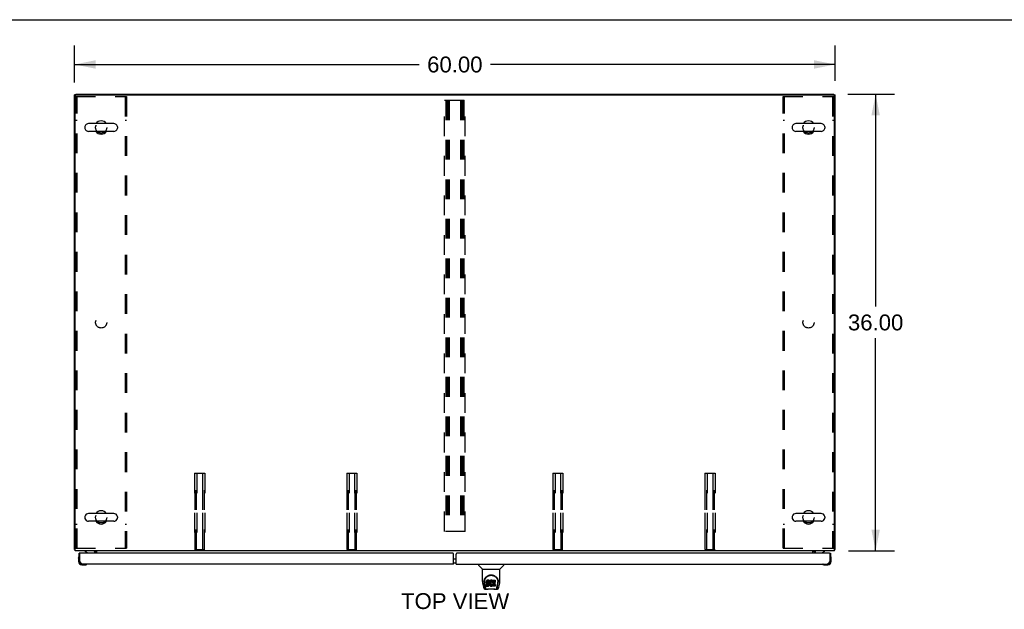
# Model space of a CAD drawing. Header units: inches. Extents: x 0 to 283, y 0 to 183.
# Tile 10 of 15: x 59 to 136, y 137 to 183. Entities that reach past the tile are written whole.
import ezdxf

# ---------------------------------------------------------------- set-up
doc = ezdxf.new("R2010")
doc.units = ezdxf.units.IN
doc.header["$LTSCALE"] = 15.583333
doc.header["$MEASUREMENT"] = 0
doc.linetypes.add('HIDDEN', pattern=[0.2, 0.1, -0.1])
doc.layers.get('0').update_dxf_attribs({"linetype": 'CONTINUOUS'})
for name, color, linetype in [('02___PRT_ALL_AXES', 7, 'CONTINUOUS'), ('DEFAULT_2', 8, 'HIDDEN'), ('DIMENSIONS', 7, 'CONTINUOUS')]:
    doc.layers.add(name, color=color, linetype=linetype)
doc.styles.get("Standard").update_dxf_attribs({"font": 'arial.ttf'})
doc.dimstyles.new('DIMSTYLE_1', dxfattribs={"dimtxt": 1.25, "dimasz": 1.666667, "dimexe": 0.09, "dimexo": 0.07, "dimgap": 0.0375, "dimtad": 0, "dimtih": 1, "dimtoh": 1, "dimzin": 4, "dimdsep": 46, "dimtxsty": 'Standard', "dimblk": '_FILLED', "dimblk1": '_FILLED', "dimblk2": '_FILLED', "dimcen": 0.09, "dimazin": 1, "dimtfac": 1, "dimtdec": 3, "dimtofl": 0, "dimtmove": 0, "dimatfit": 3, "dimldrblk": '_FILLED', "dimfxl": 0, "dimtolj": 1, "dimtzin": 4, "dimarcsym": 0})

# ---------------------------------------------------------------- blocks, each defined once
blk = doc.blocks.new('_FILLED')
at = {"color": 0, "linetype": 'ByBlock'}
blk.add_solid([(0, 0), (-1, 0.2), (-1, -0.2)], dxfattribs=at)
blk = doc.blocks.new('*D1')
at = {"layer": 'DIMENSIONS', "color": 2, "linetype": 'Continuous'}
for p, q in [((63.084, 178.392), (63.084, 181.3)), ((123.084, 178.507), (123.084, 181.3)), ((63.084, 179.8), (90.275, 179.8)), ((123.084, 179.8), (95.893, 179.8))]:
    blk.add_line(p, q, dxfattribs=at)
at = {"layer": 'DIMENSIONS', "color": 2, "linetype": 'Continuous', "xscale": 1.6666666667, "yscale": 1.6666666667, "zscale": 1.6666666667, "rotation": 180}
blk.add_blockref('_FILLED', (63.084, 179.8), dxfattribs=at)
at = {"layer": 'DIMENSIONS', "color": 2, "linetype": 'Continuous', "xscale": 1.6666666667, "yscale": 1.6666666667, "zscale": 1.6666666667}
blk.add_blockref('_FILLED', (123.084, 179.8), dxfattribs=at)
at = {"layer": 'DIMENSIONS', "color": 2, "linetype": 'Continuous', "insert": (93.084, 180.425), "char_height": 1.25, "width": 4.36803, "attachment_point": 2, "line_spacing_factor": 0.9}
blk.add_mtext('60.00', dxfattribs=at)
blk = doc.blocks.new('*D10')
at = {"layer": 'DIMENSIONS', "color": 2, "linetype": 'Continuous'}
for p, q in [((124.084, 177.455), (127.775, 177.455)), ((126.275, 177.455), (126.275, 160.705)), ((126.275, 141.455), (126.275, 158.205)), ((124.138, 141.455), (127.775, 141.455))]:
    blk.add_line(p, q, dxfattribs=at)
at = {"layer": 'DIMENSIONS', "color": 2, "linetype": 'Continuous', "xscale": 1.6666666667, "yscale": 1.6666666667, "zscale": 1.6666666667}
for p, rotation in [((126.275, 177.455), 90), ((126.275, 141.455), 270)]:
    blk.add_blockref('_FILLED', p, dxfattribs=dict(at, rotation=rotation))
at = {"layer": 'DIMENSIONS', "color": 2, "linetype": 'Continuous', "insert": (126.275, 160.08), "char_height": 1.25, "width": 4.36803, "attachment_point": 2, "line_spacing_factor": 0.9}
blk.add_mtext('36.00', dxfattribs=at)

msp = doc.modelspace()

# ---------------------------------------------------------------- linework, layer by layer
at = {"color": 7, "linetype": 'Continuous'}
for p, q in [((0, 183.333), (283.333, 183.333)), ((63.188, 177.403), (63.084, 177.403)), ((63.188, 177.455), (63.188, 177.402)), ((63.188, 177.455), (122.98, 177.455)), ((122.98, 177.402), (122.98, 177.455)), ((122.98, 177.403), (123.084, 177.403)), ((63.9, 174.874), (63.9, 174.786)), ((66.175, 175.136), (64.2, 175.136)), ((66.475, 174.874), (66.475, 174.786)), ((119.692, 174.874), (119.692, 174.786)), ((121.967, 175.136), (119.992, 175.136)), ((122.267, 174.874), (122.267, 174.786)), ((66.175, 174.524), (64.2, 174.524)), ((121.967, 174.524), (119.992, 174.524)), ((63.9, 144.124), (63.9, 144.036)), ((66.175, 144.386), (64.2, 144.386)), ((66.175, 143.774), (64.2, 143.774)), ((66.475, 144.124), (66.475, 144.036)), ((119.692, 144.124), (119.692, 144.036)), ((121.967, 144.386), (119.992, 144.386)), ((121.967, 143.774), (119.992, 143.774)), ((122.267, 144.124), (122.267, 144.036)), ((63.136, 141.559), (63.084, 141.559)), ((63.901, 141.455), (63.901, 141.416)), ((63.901, 141.416), (64.139, 141.278)), ((64.725, 141.454), (64.691, 141.419)), ((122.028, 141.278), (122.267, 141.416)), ((122.267, 141.455), (122.267, 141.416)), ((123.032, 141.559), (123.084, 141.559)), ((63.399, 140.856), (63.401, 140.894)), ((63.399, 140.856), (63.399, 140.6)), ((63.445, 140.992), (63.444, 140.985)), ((63.52, 141.251), (63.459, 141.251)), ((63.459, 140.643), (63.459, 140.6)), ((63.459, 140.643), (63.5, 140.643)), ((64.688, 141.251), (64.688, 141.298)), ((92.99, 140.821), (93.177, 140.821)), ((121.48, 141.251), (121.48, 141.298)), ((122.647, 141.251), (122.709, 141.251)), ((122.709, 140.643), (122.667, 140.643)), ((122.724, 140.985), (122.722, 140.992)), ((122.769, 140.856), (122.766, 140.894)), ((122.769, 140.6), (122.769, 140.856)), ((63.662, 140.337), (63.918, 140.337)), ((63.956, 140.34), (63.918, 140.337)), ((64.047, 140.382), (64.054, 140.383)), ((92.99, 140.501), (93.177, 140.501)), ((94.945, 140.397), (94.945, 140.334)), ((95.254, 140.009), (94.956, 140.307)), ((95.26, 140.003), (96.638, 140.003)), ((95.26, 139.031), (95.26, 140.003)), ((96.638, 139.032), (96.638, 140.003)), ((96.644, 140.009), (96.941, 140.307)), ((96.953, 140.397), (96.953, 140.334)), ((122.114, 140.383), (122.12, 140.382)), ((122.211, 140.34), (122.249, 140.337)), ((122.249, 140.337), (122.506, 140.337)), ((122.462, 140.397), (122.506, 140.397)), ((95.385, 139.062), (95.384, 138.999)), ((95.565, 139.035), (95.563, 139.011)), ((95.57, 139.058), (95.565, 139.035)), ((95.565, 138.968), (95.565, 139.035)), ((95.579, 139.081), (95.57, 139.058)), ((95.57, 138.991), (95.57, 139.058)), ((95.593, 139.1), (95.579, 139.081)), ((95.579, 139.014), (95.579, 139.081)), ((95.593, 139.033), (95.579, 139.014)), ((95.601, 139.108), (95.593, 139.1)), ((95.593, 139.033), (95.593, 139.1)), ((95.601, 139.041), (95.593, 139.033)), ((95.611, 139.115), (95.601, 139.108)), ((95.601, 139.041), (95.601, 139.108)), ((95.611, 139.048), (95.601, 139.041)), ((95.632, 139.125), (95.611, 139.115)), ((95.611, 139.048), (95.611, 139.115)), ((95.632, 139.058), (95.611, 139.048)), ((95.656, 139.132), (95.632, 139.125)), ((95.632, 139.058), (95.632, 139.125)), ((95.656, 139.065), (95.632, 139.058)), ((95.795, 139.132), (95.656, 139.132)), ((95.656, 139.065), (95.656, 139.132)), ((95.795, 139.065), (95.656, 139.065)), ((95.797, 139.089), (95.795, 139.132)), ((95.795, 139.065), (95.795, 139.132)), ((95.797, 139.022), (95.795, 139.065)), ((95.796, 138.998), (95.797, 139.022)), ((95.797, 139.022), (95.797, 139.089)), ((95.818, 139.032), (95.81, 139.011)), ((95.829, 139.051), (95.818, 139.032)), ((95.818, 138.965), (95.818, 139.032)), ((95.842, 139.069), (95.829, 139.051)), ((95.829, 138.985), (95.829, 139.051)), ((95.857, 139.086), (95.842, 139.069)), ((95.842, 139.003), (95.842, 139.069)), ((95.857, 139.019), (95.842, 139.003)), ((95.873, 139.101), (95.857, 139.086)), ((95.857, 139.019), (95.857, 139.086)), ((95.873, 139.035), (95.857, 139.019)), ((95.891, 139.114), (95.873, 139.101)), ((95.873, 139.035), (95.873, 139.101)), ((95.891, 139.048), (95.873, 139.035)), ((95.912, 139.123), (95.891, 139.114)), ((95.891, 139.048), (95.891, 139.114)), ((95.912, 139.056), (95.891, 139.048)), ((95.933, 139.128), (95.912, 139.123)), ((95.912, 139.056), (95.912, 139.123)), ((95.933, 139.061), (95.912, 139.056)), ((95.956, 139.13), (95.933, 139.128)), ((95.933, 139.061), (95.933, 139.128)), ((95.956, 139.064), (95.933, 139.061)), ((95.956, 139.13), (95.978, 139.13)), ((95.956, 139.064), (95.956, 139.13)), ((95.978, 139.063), (95.956, 139.064)), ((95.989, 139.128), (95.978, 139.13)), ((95.978, 139.063), (95.978, 139.13)), ((95.989, 139.061), (95.978, 139.063)), ((96, 139.125), (95.989, 139.128)), ((95.989, 139.061), (95.989, 139.128)), ((96, 139.058), (95.989, 139.061)), ((96.02, 139.041), (95.994, 138.973)), ((96.018, 139.113), (96, 139.125)), ((96, 139.058), (96, 139.125)), ((96.018, 139.046), (96, 139.058)), ((96.018, 139.113), (96.018, 139.046)), ((96.02, 139.109), (96.02, 139.042)), ((96.029, 139.13), (96.265, 139.13)), ((96.029, 138.738), (96.029, 139.13)), ((96.029, 139.063), (96.265, 139.063)), ((96.27, 139.125), (96.27, 138.984)), ((96.513, 139.062), (96.514, 138.999)), ((95.275, 138.888), (95.34, 138.583)), ((95.447, 138.611), (95.394, 138.881)), ((95.422, 138.989), (95.422, 138.966)), ((95.431, 138.868), (95.488, 138.575)), ((95.464, 138.428), (95.665, 138.428)), ((95.506, 138.507), (95.499, 138.507)), ((95.504, 138.511), (95.508, 138.501)), ((95.508, 138.501), (95.508, 138.501)), ((95.551, 138.428), (95.549, 138.428)), ((95.563, 138.944), (95.563, 139.011)), ((95.565, 138.968), (95.563, 138.944)), ((95.563, 138.944), (95.564, 138.92)), ((95.564, 138.92), (95.567, 138.897)), ((95.57, 138.991), (95.565, 138.968)), ((95.565, 138.658), (95.565, 138.8)), ((95.567, 138.897), (95.576, 138.875)), ((95.579, 139.014), (95.57, 138.991)), ((95.629, 138.805), (95.57, 138.805)), ((95.57, 138.738), (95.57, 138.805)), ((95.629, 138.738), (95.57, 138.738)), ((95.57, 138.654), (95.714, 138.654)), ((95.576, 138.875), (95.589, 138.854)), ((95.589, 138.854), (95.605, 138.837)), ((95.605, 138.837), (95.625, 138.824)), ((95.625, 138.824), (95.636, 138.82)), ((95.69, 138.805), (95.629, 138.805)), ((95.629, 138.738), (95.629, 138.805)), ((95.69, 138.739), (95.629, 138.738)), ((95.634, 138.948), (95.636, 138.963)), ((95.634, 138.925), (95.634, 138.948)), ((95.634, 138.933), (95.634, 138.948)), ((95.634, 138.925), (95.634, 138.933)), ((95.637, 138.918), (95.634, 138.925)), ((95.636, 138.963), (95.64, 138.969)), ((95.636, 138.82), (95.648, 138.818)), ((95.637, 138.918), (95.637, 138.963)), ((95.641, 138.912), (95.637, 138.918)), ((95.64, 138.969), (95.645, 138.974)), ((95.641, 138.912), (95.641, 138.971)), ((95.647, 138.907), (95.641, 138.912)), ((95.645, 138.974), (95.66, 138.979)), ((95.647, 138.974), (95.647, 138.975)), ((95.662, 138.97), (95.647, 138.974)), ((95.647, 138.907), (95.647, 138.974)), ((95.662, 138.903), (95.647, 138.907)), ((95.648, 138.818), (95.695, 138.817)), ((96.242, 138.416), (95.656, 138.416)), ((95.66, 138.979), (95.675, 138.98)), ((95.686, 138.971), (95.662, 138.97)), ((95.662, 138.903), (95.662, 138.97)), ((95.686, 138.904), (95.662, 138.903)), ((95.675, 138.98), (95.787, 138.98)), ((95.71, 138.97), (95.686, 138.971)), ((95.686, 138.904), (95.686, 138.971)), ((95.71, 138.903), (95.686, 138.904)), ((95.705, 138.807), (95.69, 138.805)), ((95.69, 138.739), (95.69, 138.805)), ((95.705, 138.74), (95.69, 138.739)), ((95.695, 138.817), (95.703, 138.817)), ((95.703, 138.817), (95.71, 138.814)), ((95.711, 138.81), (95.705, 138.807)), ((95.705, 138.74), (95.705, 138.807)), ((95.711, 138.743), (95.705, 138.74)), ((95.733, 138.965), (95.71, 138.97)), ((95.71, 138.903), (95.71, 138.97)), ((95.733, 138.898), (95.71, 138.903)), ((95.71, 138.814), (95.716, 138.81)), ((95.713, 138.812), (95.711, 138.81)), ((95.711, 138.743), (95.711, 138.81)), ((95.717, 138.748), (95.711, 138.743)), ((95.714, 138.654), (95.726, 138.655)), ((95.716, 138.81), (95.721, 138.804)), ((95.717, 138.748), (95.717, 138.808)), ((95.726, 138.761), (95.717, 138.748)), ((95.721, 138.804), (95.727, 138.79)), ((95.726, 138.761), (95.726, 138.792)), ((95.729, 138.767), (95.726, 138.761)), ((95.726, 138.655), (95.737, 138.659)), ((95.727, 138.79), (95.73, 138.775)), ((95.729, 138.767), (95.729, 138.78)), ((95.73, 138.775), (95.729, 138.767)), ((95.744, 138.96), (95.733, 138.965)), ((95.733, 138.898), (95.733, 138.965)), ((95.744, 138.893), (95.733, 138.898)), ((95.737, 138.659), (95.757, 138.673)), ((95.754, 138.953), (95.744, 138.96)), ((95.744, 138.893), (95.744, 138.96)), ((95.754, 138.886), (95.744, 138.893)), ((95.771, 138.936), (95.754, 138.953)), ((95.754, 138.886), (95.754, 138.953)), ((95.771, 138.869), (95.754, 138.886)), ((95.757, 138.673), (95.774, 138.69)), ((95.784, 138.916), (95.771, 138.936)), ((95.771, 138.869), (95.771, 138.936)), ((95.784, 138.849), (95.771, 138.869)), ((95.774, 138.69), (95.781, 138.7)), ((95.781, 138.7), (95.786, 138.711)), ((95.794, 138.894), (95.784, 138.916)), ((95.784, 138.849), (95.784, 138.916)), ((95.794, 138.827), (95.784, 138.849)), ((95.786, 138.711), (95.795, 138.733)), ((95.787, 138.98), (95.793, 138.98)), ((95.793, 138.98), (95.795, 138.986)), ((95.795, 138.89), (95.794, 138.894)), ((95.794, 138.827), (95.794, 138.894)), ((95.8, 138.804), (95.794, 138.827)), ((95.795, 138.986), (95.796, 138.998)), ((95.8, 138.968), (95.795, 138.923)), ((95.795, 138.857), (95.795, 138.923)), ((95.8, 138.901), (95.795, 138.857)), ((95.795, 138.857), (95.796, 138.834)), ((95.795, 138.733), (95.801, 138.756)), ((95.796, 138.834), (95.799, 138.812)), ((95.799, 138.812), (95.803, 138.79)), ((95.804, 138.99), (95.8, 138.968)), ((95.8, 138.901), (95.8, 138.968)), ((95.804, 138.923), (95.8, 138.901)), ((95.803, 138.78), (95.8, 138.804)), ((95.801, 138.756), (95.803, 138.78)), ((95.803, 138.78), (95.803, 138.795)), ((95.803, 138.79), (95.811, 138.769)), ((95.81, 139.011), (95.804, 138.99)), ((95.804, 138.923), (95.804, 138.99)), ((95.81, 138.944), (95.804, 138.923)), ((95.81, 138.944), (95.81, 139.011)), ((95.818, 138.965), (95.81, 138.944)), ((95.811, 138.769), (95.832, 138.73)), ((95.829, 138.985), (95.818, 138.965)), ((95.842, 139.003), (95.829, 138.985)), ((95.832, 138.73), (95.844, 138.712)), ((95.844, 138.712), (95.859, 138.695)), ((95.859, 138.695), (95.876, 138.68)), ((95.865, 138.872), (95.864, 138.845)), ((95.864, 138.845), (95.866, 138.832)), ((95.868, 138.899), (95.865, 138.872)), ((95.866, 138.832), (95.866, 138.872)), ((95.866, 138.832), (95.869, 138.819)), ((95.867, 138.892), (95.869, 138.886)), ((95.872, 138.912), (95.868, 138.899)), ((95.869, 138.886), (95.879, 138.861)), ((95.869, 138.819), (95.869, 138.886)), ((95.869, 138.819), (95.879, 138.795)), ((95.878, 138.924), (95.872, 138.912)), ((95.876, 138.68), (95.893, 138.666)), ((95.892, 138.947), (95.878, 138.924)), ((95.879, 138.861), (95.892, 138.838)), ((95.879, 138.795), (95.879, 138.861)), ((95.879, 138.795), (95.892, 138.771)), ((95.9, 138.957), (95.892, 138.947)), ((95.892, 138.838), (95.901, 138.828)), ((95.892, 138.771), (95.892, 138.838)), ((95.892, 138.771), (95.901, 138.761)), ((95.893, 138.666), (95.903, 138.661)), ((95.911, 138.965), (95.9, 138.957)), ((95.901, 138.828), (95.911, 138.819)), ((95.901, 138.761), (95.901, 138.828)), ((95.901, 138.761), (95.911, 138.753)), ((95.903, 138.661), (95.914, 138.658)), ((95.936, 138.975), (95.911, 138.965)), ((95.911, 138.819), (95.922, 138.812)), ((95.911, 138.753), (95.911, 138.819)), ((95.911, 138.753), (95.922, 138.745)), ((95.914, 138.658), (95.935, 138.652)), ((95.922, 138.812), (95.935, 138.807)), ((95.922, 138.745), (95.922, 138.812)), ((95.922, 138.745), (95.935, 138.74)), ((95.935, 138.807), (95.948, 138.805)), ((95.935, 138.74), (95.935, 138.807)), ((95.935, 138.74), (95.948, 138.738)), ((95.935, 138.652), (95.957, 138.649)), ((95.949, 138.978), (95.936, 138.975)), ((95.948, 138.805), (95.961, 138.804)), ((95.948, 138.738), (95.948, 138.805)), ((95.948, 138.738), (95.961, 138.737)), ((95.962, 138.978), (95.949, 138.978)), ((95.957, 138.649), (95.98, 138.653)), ((95.961, 138.804), (95.974, 138.806)), ((95.961, 138.737), (95.961, 138.804)), ((95.961, 138.737), (95.974, 138.739)), ((95.975, 138.975), (95.962, 138.978)), ((95.974, 138.806), (95.987, 138.81)), ((95.974, 138.739), (95.974, 138.806)), ((95.974, 138.739), (95.987, 138.743)), ((95.988, 138.97), (95.975, 138.975)), ((95.98, 138.653), (96.001, 138.659)), ((95.987, 138.81), (95.999, 138.816)), ((95.987, 138.743), (95.987, 138.81)), ((95.987, 138.743), (95.999, 138.749)), ((95.999, 138.816), (96.01, 138.823)), ((95.999, 138.749), (95.999, 138.816)), ((95.999, 138.749), (96.01, 138.756)), ((96.001, 138.659), (96.02, 138.671)), ((96.01, 138.823), (96.01, 138.756)), ((96.017, 138.822), (96.029, 138.805)), ((96.017, 138.755), (96.029, 138.738)), ((96.03, 138.671), (96.02, 138.671)), ((96.02, 138.671), (96.02, 138.671)), ((96.03, 138.658), (96.03, 138.671)), ((96.266, 138.654), (96.035, 138.654)), ((96.099, 138.975), (96.099, 138.908)), ((96.1, 138.817), (96.1, 138.739)), ((96.265, 138.98), (96.103, 138.98)), ((96.103, 138.97), (96.234, 138.97)), ((96.103, 138.903), (96.234, 138.903)), ((96.234, 138.821), (96.104, 138.821)), ((96.104, 138.801), (96.266, 138.801)), ((96.104, 138.735), (96.266, 138.735)), ((96.232, 138.428), (96.434, 138.428)), ((96.239, 138.966), (96.239, 138.826)), ((96.271, 138.797), (96.271, 138.658)), ((96.348, 138.428), (96.347, 138.428)), ((96.39, 138.501), (96.393, 138.511)), ((96.39, 138.501), (96.39, 138.501)), ((96.399, 138.507), (96.392, 138.507)), ((96.409, 138.575), (96.466, 138.865)), ((96.451, 138.611), (96.503, 138.881)), ((96.466, 138.865), (96.467, 138.869)), ((96.52, 138.976), (96.52, 138.977)), ((96.558, 138.583), (96.623, 138.888))]:
    msp.add_line(p, q, dxfattribs=at)
at = {"color": 3, "linetype": 'Continuous'}
for p, q in [((63.084, 141.559), (63.084, 177.403)), ((63.136, 141.455), (63.136, 177.34)), ((63.198, 177.403), (122.969, 177.403)), ((123.032, 141.455), (123.032, 177.34)), ((123.084, 141.559), (123.084, 177.403)), ((123.032, 141.455), (63.136, 141.455)), ((64.688, 141.416), (64.689, 141.417)), ((64.688, 141.415), (64.688, 141.416)), ((64.689, 141.417), (64.694, 141.424)), ((64.694, 141.424), (64.695, 141.426)), ((64.834, 141.251), (64.834, 141.455)), ((121.334, 141.251), (121.334, 141.455)), ((121.438, 141.351), (121.438, 141.251)), ((121.464, 141.436), (121.459, 141.441)), ((63.459, 140.643), (63.459, 141.251)), ((63.5, 140.643), (63.5, 141.231)), ((92.927, 141.251), (63.52, 141.251)), ((64.73, 141.251), (64.73, 141.312)), ((92.99, 140.397), (92.99, 141.188)), ((93.177, 140.397), (93.177, 141.188)), ((122.647, 141.251), (93.24, 141.251)), ((122.667, 141.231), (122.667, 140.643)), ((122.709, 141.251), (122.709, 140.643)), ((92.99, 140.397), (63.705, 140.397)), ((93.177, 140.397), (122.462, 140.397))]:
    msp.add_line(p, q, dxfattribs=at)
for points in [[(63.111, 141.545), (63.108, 141.545), (63.104, 141.546), (63.101, 141.547), (63.098, 141.548), (63.095, 141.548), (63.093, 141.549), (63.091, 141.55), (63.089, 141.551), (63.087, 141.552), (63.086, 141.553), (63.085, 141.555), (63.084, 141.556), (63.084, 141.557), (63.084, 141.559)], [(63.136, 141.539), (63.135, 141.539), (63.131, 141.54), (63.127, 141.541), (63.123, 141.542), (63.119, 141.543), (63.111, 141.545)], [(64.686, 141.414), (64.687, 141.414), (64.687, 141.415), (64.687, 141.415), (64.688, 141.415)], [(64.695, 141.426), (64.697, 141.428), (64.698, 141.43), (64.7, 141.432), (64.702, 141.434)], [(64.702, 141.434), (64.704, 141.437), (64.706, 141.439), (64.708, 141.441), (64.711, 141.444), (64.713, 141.446), (64.715, 141.448)], [(64.715, 141.448), (64.718, 141.45), (64.72, 141.451), (64.722, 141.453), (64.724, 141.454)], [(121.453, 141.447), (121.451, 141.448), (121.449, 141.45), (121.447, 141.452), (121.445, 141.453), (121.443, 141.454)], [(121.459, 141.441), (121.457, 141.443), (121.455, 141.445), (121.453, 141.447)], [(121.474, 141.43), (121.473, 141.429), (121.473, 141.429), (121.472, 141.429), (121.471, 141.43), (121.47, 141.43), (121.469, 141.431), (121.468, 141.432), (121.467, 141.433), (121.465, 141.434), (121.464, 141.436)], [(123.032, 141.539), (123.032, 141.539), (123.036, 141.54), (123.04, 141.541), (123.044, 141.542), (123.048, 141.543)], [(123.048, 141.543), (123.056, 141.545), (123.06, 141.545), (123.063, 141.546), (123.066, 141.547), (123.069, 141.548), (123.072, 141.548), (123.074, 141.549), (123.077, 141.55), (123.079, 141.551), (123.08, 141.552), (123.081, 141.553), (123.082, 141.555), (123.083, 141.556), (123.083, 141.557), (123.084, 141.559)], [(63.705, 140.397), (63.697, 140.397), (63.688, 140.399), (63.679, 140.402), (63.671, 140.405), (63.662, 140.41), (63.654, 140.416), (63.645, 140.422), (63.637, 140.43), (63.628, 140.438), (63.62, 140.448), (63.611, 140.458), (63.603, 140.469), (63.594, 140.481), (63.586, 140.493), (63.577, 140.506), (63.568, 140.52), (63.56, 140.534), (63.551, 140.549), (63.543, 140.564), (63.534, 140.579), (63.526, 140.595), (63.517, 140.611), (63.509, 140.627), (63.5, 140.643)], [(122.667, 140.643), (122.659, 140.627), (122.65, 140.611), (122.641, 140.595), (122.633, 140.579), (122.624, 140.564), (122.616, 140.549), (122.607, 140.534), (122.599, 140.52), (122.59, 140.506), (122.582, 140.493), (122.573, 140.481), (122.565, 140.469), (122.556, 140.458), (122.548, 140.448), (122.539, 140.438), (122.53, 140.43), (122.522, 140.422), (122.513, 140.416), (122.505, 140.41), (122.496, 140.405), (122.488, 140.402), (122.479, 140.399), (122.471, 140.397), (122.462, 140.397)]]:
    msp.add_lwpolyline(points, dxfattribs=at)
at = {"color": 7, "linetype": 'Continuous'}
for points in [[(95.26, 139.031), (95.26, 139.004), (95.263, 138.962), (95.269, 138.92), (95.275, 138.888)], [(95.378, 138.989), (95.381, 139.032), (95.388, 139.084), (95.4, 139.133), (95.415, 139.179), (95.434, 139.222), (95.455, 139.263), (95.48, 139.301), (95.507, 139.337), (95.536, 139.371), (95.568, 139.402), (95.602, 139.43), (95.639, 139.456), (95.678, 139.479), (95.719, 139.499), (95.762, 139.516), (95.807, 139.529), (95.853, 139.539), (95.9, 139.545), (95.947, 139.547), (95.994, 139.545), (96.041, 139.539), (96.087, 139.53), (96.132, 139.517), (96.175, 139.5), (96.216, 139.481), (96.255, 139.458), (96.292, 139.432), (96.326, 139.404), (96.359, 139.374), (96.389, 139.34), (96.416, 139.305), (96.44, 139.266), (96.462, 139.226), (96.481, 139.183), (96.497, 139.137), (96.509, 139.089), (96.516, 139.037), (96.52, 138.989)], [(95.422, 138.989), (95.422, 139.009), (95.424, 139.034), (95.426, 139.058), (95.43, 139.082), (95.435, 139.105), (95.441, 139.128), (95.447, 139.151), (95.455, 139.173), (95.464, 139.195), (95.473, 139.216), (95.483, 139.236), (95.494, 139.256), (95.506, 139.274), (95.518, 139.292), (95.531, 139.31), (95.544, 139.326), (95.557, 139.342), (95.571, 139.357), (95.586, 139.371), (95.601, 139.385), (95.615, 139.397), (95.631, 139.409), (95.646, 139.421), (95.662, 139.431), (95.678, 139.441), (95.693, 139.45), (95.709, 139.459)], [(95.709, 139.459), (95.725, 139.466), (95.741, 139.474), (95.757, 139.48), (95.773, 139.486), (95.789, 139.491), (95.805, 139.496), (95.821, 139.5), (95.837, 139.504), (95.853, 139.507), (95.868, 139.51), (95.884, 139.512), (95.9, 139.514), (95.916, 139.515), (95.932, 139.516), (95.948, 139.516), (95.964, 139.516), (95.98, 139.515), (95.996, 139.514), (96.012, 139.512), (96.028, 139.51), (96.044, 139.508), (96.06, 139.504), (96.076, 139.501), (96.092, 139.497), (96.108, 139.492), (96.124, 139.486), (96.14, 139.48), (96.156, 139.474), (96.172, 139.467)], [(96.172, 139.467), (96.188, 139.459), (96.204, 139.451), (96.219, 139.442), (96.235, 139.432), (96.251, 139.421), (96.266, 139.41), (96.281, 139.398), (96.296, 139.385), (96.311, 139.372), (96.326, 139.358), (96.34, 139.343), (96.353, 139.327), (96.367, 139.31), (96.38, 139.293), (96.392, 139.275), (96.403, 139.256), (96.414, 139.236), (96.425, 139.216), (96.434, 139.195), (96.443, 139.173), (96.45, 139.151), (96.457, 139.129), (96.463, 139.105), (96.468, 139.082), (96.471, 139.058), (96.474, 139.034), (96.475, 139.01), (96.476, 138.989)], [(96.623, 138.888), (96.629, 138.919), (96.634, 138.962), (96.637, 139.004), (96.638, 139.032)], [(95.34, 138.583), (95.343, 138.568), (95.349, 138.547), (95.355, 138.528), (95.361, 138.512), (95.368, 138.497), (95.375, 138.484), (95.383, 138.472), (95.393, 138.46), (95.404, 138.45), (95.416, 138.442), (95.43, 138.435), (95.445, 138.43), (95.46, 138.428), (95.464, 138.428)], [(95.378, 138.976), (95.378, 138.981), (95.378, 138.989)], [(95.422, 138.966), (95.422, 138.95), (95.424, 138.922), (95.427, 138.893), (95.431, 138.868)], [(95.488, 138.575), (95.491, 138.564), (95.494, 138.55), (95.497, 138.537), (95.501, 138.524), (95.504, 138.511)], [(95.508, 138.501), (95.513, 138.488), (95.52, 138.476), (95.526, 138.465), (95.533, 138.456), (95.54, 138.448), (95.548, 138.441), (95.557, 138.435), (95.567, 138.431), (95.577, 138.429), (95.585, 138.428)], [(95.57, 138.805), (95.569, 138.805), (95.569, 138.804), (95.568, 138.804), (95.568, 138.804), (95.568, 138.804), (95.567, 138.804), (95.567, 138.803), (95.566, 138.803), (95.566, 138.803), (95.566, 138.802), (95.566, 138.802), (95.565, 138.801), (95.565, 138.801), (95.565, 138.8)], [(95.57, 138.738), (95.569, 138.738), (95.569, 138.738), (95.568, 138.738), (95.568, 138.737), (95.568, 138.737), (95.567, 138.737), (95.567, 138.737), (95.566, 138.736), (95.566, 138.736), (95.566, 138.735), (95.566, 138.735), (95.565, 138.734), (95.565, 138.734), (95.565, 138.733)], [(95.665, 138.428), (95.686, 138.429), (95.708, 138.43), (95.731, 138.433), (95.756, 138.435), (95.782, 138.438), (95.809, 138.441), (95.836, 138.444), (95.864, 138.446), (95.893, 138.448), (95.922, 138.449), (95.951, 138.449), (95.981, 138.449), (96.01, 138.448), (96.038, 138.446), (96.066, 138.443), (96.093, 138.441), (96.119, 138.438), (96.144, 138.435), (96.168, 138.432), (96.191, 138.43), (96.212, 138.429), (96.232, 138.428)], [(95.665, 138.428), (95.688, 138.429), (95.714, 138.431), (95.742, 138.433), (95.799, 138.439)], [(95.799, 138.439), (95.828, 138.441), (95.857, 138.444), (95.887, 138.446), (95.918, 138.447), (95.948, 138.447), (95.979, 138.447), (96.009, 138.446), (96.039, 138.444), (96.069, 138.442), (96.099, 138.439), (96.156, 138.433)], [(96.156, 138.433), (96.183, 138.431), (96.21, 138.429), (96.232, 138.428)], [(96.313, 138.428), (96.321, 138.429), (96.331, 138.431), (96.341, 138.435), (96.35, 138.441), (96.358, 138.448), (96.365, 138.456), (96.372, 138.465), (96.378, 138.476), (96.384, 138.488), (96.39, 138.501)], [(96.393, 138.511), (96.397, 138.524), (96.401, 138.537), (96.404, 138.55), (96.407, 138.564), (96.409, 138.575)], [(96.434, 138.428), (96.448, 138.43), (96.461, 138.433), (96.474, 138.438), (96.486, 138.444), (96.496, 138.452), (96.506, 138.461), (96.514, 138.471), (96.521, 138.482), (96.528, 138.493), (96.534, 138.506), (96.54, 138.52), (96.545, 138.535), (96.55, 138.552), (96.555, 138.571), (96.558, 138.583)], [(96.467, 138.869), (96.467, 138.872), (96.468, 138.875), (96.468, 138.878), (96.469, 138.881), (96.469, 138.884), (96.47, 138.888), (96.47, 138.891), (96.471, 138.895), (96.471, 138.898), (96.472, 138.902), (96.472, 138.906), (96.473, 138.909), (96.473, 138.913), (96.474, 138.917), (96.474, 138.922), (96.474, 138.926), (96.475, 138.93), (96.475, 138.935), (96.475, 138.939), (96.475, 138.944), (96.475, 138.949), (96.476, 138.954), (96.476, 138.959), (96.476, 138.964), (96.476, 138.989)], [(96.52, 138.989), (96.52, 138.982), (96.52, 138.977)]]:
    msp.add_lwpolyline(points, dxfattribs=at)
at = {"color": 3, "linetype": 'Continuous'}
for centre, radius, start, end in [((63.198, 177.34), 0.0625, 90, 180), ((122.969, 177.34), 0.0625, 0, 90), ((64.587, 141.312), 0.142, 0, 90), ((121.542, 141.351), 0.104, 90, 180), ((63.705, 140.643), 0.246, 180, 270), ((63.52, 141.231), 0.02, 90, 180), ((92.927, 141.188), 0.0625, 0, 90), ((93.24, 141.188), 0.0625, 90, 180), ((122.462, 140.643), 0.246, 270, 360), ((122.647, 141.231), 0.02, 0, 90)]:
    msp.add_arc(centre, radius, start, end, dxfattribs=at)
at = {"color": 7, "linetype": 'Continuous'}
for centre, radius, start, end in [((64.044, 174.874), 0.144, 164.36966, 180), ((64.044, 174.786), 0.144, 180, 195.63034), ((64.2, 174.83), 0.306, 90, 164.36966), ((64.2, 174.83), 0.306, 195.63034, 270), ((65.188, 174.83), 0.523, 35.81017, 144.18983), ((66.175, 174.83), 0.306, 15.63034, 90), ((66.175, 174.83), 0.306, 270, 344.36966), ((66.331, 174.874), 0.144, 0, 15.63034), ((66.331, 174.786), 0.144, 344.36966, 360), ((119.836, 174.874), 0.144, 164.36966, 180), ((119.836, 174.786), 0.144, 180, 195.63034), ((119.992, 174.83), 0.306, 90, 164.36966), ((119.992, 174.83), 0.306, 195.63034, 270), ((120.98, 174.83), 0.523, 35.81017, 144.18983), ((121.967, 174.83), 0.306, 15.63034, 90), ((121.967, 174.83), 0.306, 270, 344.36966), ((122.123, 174.874), 0.144, 0, 15.63034), ((122.123, 174.786), 0.144, 344.36966, 360), ((65.188, 174.83), 0.523, 215.80906, 324.19094), ((120.98, 174.83), 0.523, 215.80906, 324.19094), ((65.188, 144.08), 0.523, 35.81017, 144.18983), ((120.98, 144.08), 0.523, 35.81017, 144.18983), ((64.044, 144.124), 0.144, 164.36966, 180), ((64.044, 144.036), 0.144, 180, 195.63034), ((64.2, 144.08), 0.306, 90, 164.36966), ((64.2, 144.08), 0.306, 195.63034, 270), ((65.188, 144.08), 0.523, 215.80906, 324.19094), ((66.175, 144.08), 0.306, 15.63034, 90), ((66.175, 144.08), 0.306, 270, 344.36966), ((66.331, 144.124), 0.144, 0, 15.63034), ((66.331, 144.036), 0.144, 344.36966, 360), ((119.836, 144.124), 0.144, 164.36966, 180), ((119.836, 144.036), 0.144, 180, 195.63034), ((119.992, 144.08), 0.306, 90, 164.36966), ((119.992, 144.08), 0.306, 195.63034, 270), ((120.98, 144.08), 0.523, 215.80906, 324.19094), ((121.967, 144.08), 0.306, 15.63034, 90), ((121.967, 144.08), 0.306, 270, 344.36966), ((122.123, 144.124), 0.144, 0, 15.63034), ((122.123, 144.036), 0.144, 344.36966, 360), ((64.531, 141.298), 0.157, 0, 90), ((64.587, 141.312), 0.246, 0, 35.32655), ((121.542, 141.351), 0.208, 149.98603, 180), ((121.637, 141.298), 0.157, 90, 180), ((63.649, 140.856), 0.25, 149.11011, 180), ((63.662, 140.6), 0.263, 180, 270), ((63.447, 140.977), 0.015, 96.37959, 149.11011), ((63.444, 140.977), 0.015, 0, 83.62041), ((63.662, 140.6), 0.203, 180, 270), ((64.089, 141.191), 0.1, 36.54681, 59.90799), ((122.079, 141.191), 0.1, 120.09201, 143.45319), ((122.506, 140.6), 0.263, 270, 360), ((122.506, 140.6), 0.203, 270, 360), ((122.724, 140.977), 0.015, 96.37959, 180), ((122.72, 140.977), 0.015, 30.88989, 83.62041), ((122.519, 140.856), 0.25, 0, 30.88989), ((63.918, 140.587), 0.25, 270, 300.88989), ((64.039, 140.382), 0.015, 6.37959, 90), ((64.039, 140.385), 0.015, 300.88989, 353.62041), ((94.984, 140.334), 0.0394, 180, 225), ((95.268, 140.023), 0.0197, 225, 270), ((96.63, 140.023), 0.0197, 270, 315), ((96.913, 140.334), 0.0394, 315, 360), ((122.129, 140.382), 0.015, 90, 173.62041), ((122.129, 140.385), 0.015, 186.37959, 239.11011), ((122.249, 140.587), 0.25, 239.11011, 270), ((95.656, 138.436), 0.0197, 203.60704, 270), ((96.242, 138.436), 0.0197, 270, 336.39296)]:
    msp.add_arc(centre, radius, start, end, dxfattribs=at)
for centre, major_axis, ratio, start_param, end_param in [((95.949, 138.989), (0, 0.565), 0.999848, 1.129542, 1.76365), ((96.016, 139.109), (0, 0.00448), 1, -1.566905, -0.665444), ((96.016, 139.042), (0.00448, 0), 1, 0.003842, 0.905353), ((96.016, 139.042), (0, 0.00448), 1, -1.937287, -1.566955), ((96.265, 139.125), (0, 0.00448), 1, -1.570796, 0), ((96.265, 139.059), (0, 0.00448), 1, -1.570796, 0), ((95.949, 138.989), (0, 0.565), 0.999848, 4.519536, 5.157611), ((95.505, 138.861), (0.007, 0.354), 0.213027, -3.923008, -3.13761), ((95.57, 138.658), (0.00483, 0), 1, -3.141593, -1.570796), ((95.989, 138.974), (0, 0.00448), 1, -3.557718, -1.937287), ((96.013, 138.82), (0, 0.00448), 1, 0, 0.651783), ((96.013, 138.753), (0, 0.00448), 1, -0.975826, 0.651783), ((96.013, 138.82), (0.00448, 0), 1, 0.594971, 1.570796), ((96.035, 138.658), (0.00448, 0), 1, 3.141593, 4.712389), ((96.103, 138.975), (0, 0.00448), 1, 0, 1.570796), ((96.103, 138.975), (0, 0.00448), 1, -4.712389, -3.141593), ((96.103, 138.908), (0, 0.00448), 1, -4.712389, -3.141593), ((96.104, 138.817), (0, 0.00448), 1, 0, 1.570796), ((96.104, 138.806), (0, 0.00448), 1, -4.712389, -3.141593), ((96.104, 138.739), (0, 0.00448), 1, -4.712389, -3.141593), ((96.234, 138.966), (0, 0.00448), 1, -1.570796, 0), ((96.234, 138.899), (0, 0.00448), 1, -1.570796, 0), ((96.234, 138.826), (0, 0.00448), 1, -3.141593, -1.570796), ((96.265, 138.984), (0, 0.00448), 1, -3.141593, -1.570796), ((96.266, 138.797), (0, 0.00448), 1, -1.570796, 0), ((96.266, 138.73), (0, 0.00448), 1, -1.570796, 0), ((96.266, 138.658), (0, 0.00448), 1, -3.141593, -1.570796), ((96.393, 138.861), (-0.007, 0.354), 0.213027, -3.145575, -2.360177)]:
    msp.add_ellipse(centre, major_axis=major_axis, ratio=ratio, start_param=start_param, end_param=end_param, dxfattribs=at)
at = {"layer": '02___PRT_ALL_AXES', "color": 8, "linetype": 'HIDDEN'}
for centre in [(65.188, 174.83), (120.98, 174.83), (65.188, 159.455), (120.98, 159.455), (65.188, 144.08), (120.98, 144.08)]:
    msp.add_circle(centre, 0.438, dxfattribs=at)
at = {"layer": '02___PRT_ALL_AXES', "color": 7, "linetype": 'Continuous'}
for start, end in [(355.10153, 355.5324), (350.84979, 351.3733)]:
    msp.add_arc((122.506, 140.6), 0.263, start, end, dxfattribs=at)
at = {"layer": 'DEFAULT_2', "color": 8, "linetype": 'HIDDEN'}
for p, q in [((63.188, 141.642), (63.188, 177.267)), ((63.188, 177.267), (67.188, 177.267)), ((63.292, 141.642), (63.292, 177.267)), ((67.084, 177.267), (67.084, 141.642)), ((67.188, 177.267), (67.188, 141.642)), ((118.98, 177.267), (122.98, 177.267)), ((118.98, 141.642), (118.98, 177.267)), ((119.084, 141.642), (119.084, 177.267)), ((122.876, 177.267), (122.876, 141.642)), ((122.98, 177.267), (122.98, 141.642)), ((92.271, 142.976), (92.271, 176.976)), ((92.271, 176.976), (93.896, 176.976)), ((92.375, 176.976), (92.375, 142.976)), ((92.459, 176.976), (92.459, 142.976)), ((92.542, 176.976), (92.542, 142.976)), ((92.646, 176.976), (92.646, 142.976)), ((93.521, 176.976), (93.521, 142.976)), ((93.625, 176.976), (93.625, 142.976)), ((93.709, 176.976), (93.709, 142.976)), ((93.792, 176.976), (93.792, 142.976)), ((93.896, 142.976), (93.896, 176.976)), ((63.292, 175.392), (63.188, 175.392)), ((67.188, 175.392), (67.084, 175.392)), ((119.084, 175.392), (118.98, 175.392)), ((122.98, 175.392), (122.876, 175.392)), ((72.552, 147.559), (72.552, 141.559)), ((72.552, 147.559), (73.365, 147.559)), ((72.592, 141.559), (72.592, 147.559)), ((72.7, 141.559), (72.7, 147.559)), ((72.74, 147.559), (72.74, 141.559)), ((73.177, 147.559), (73.177, 141.559)), ((73.217, 141.559), (73.217, 147.559)), ((73.325, 141.559), (73.325, 147.559)), ((73.365, 147.559), (73.365, 141.559)), ((84.552, 147.559), (85.365, 147.559)), ((84.552, 147.559), (84.552, 141.559)), ((84.592, 141.559), (84.592, 147.559)), ((84.7, 141.559), (84.7, 147.559)), ((84.74, 147.559), (84.74, 141.559)), ((85.177, 147.559), (85.177, 141.559)), ((85.217, 141.559), (85.217, 147.559)), ((85.325, 141.559), (85.325, 147.559)), ((85.365, 147.559), (85.365, 141.559)), ((100.802, 147.559), (101.615, 147.559)), ((100.802, 147.559), (100.802, 141.559)), ((100.842, 141.559), (100.842, 147.559)), ((100.95, 141.559), (100.95, 147.559)), ((100.99, 147.559), (100.99, 141.559)), ((101.427, 147.559), (101.427, 141.559)), ((101.467, 141.559), (101.467, 147.559)), ((101.575, 141.559), (101.575, 147.559)), ((101.615, 147.559), (101.615, 141.559)), ((112.802, 147.559), (113.615, 147.559)), ((112.802, 147.559), (112.802, 141.559)), ((112.842, 141.559), (112.842, 147.559)), ((112.95, 141.559), (112.95, 147.559)), ((112.99, 147.559), (112.99, 141.559)), ((113.427, 147.559), (113.427, 141.559)), ((113.467, 141.559), (113.467, 147.559)), ((113.575, 141.559), (113.575, 147.559)), ((113.615, 147.559), (113.615, 141.559)), ((63.292, 143.517), (63.188, 143.517)), ((67.188, 143.517), (67.084, 143.517)), ((93.896, 142.976), (92.271, 142.976)), ((119.084, 143.517), (118.98, 143.517)), ((122.98, 143.517), (122.876, 143.517)), ((63.188, 141.642), (67.188, 141.642)), ((72.552, 141.559), (73.365, 141.559)), ((84.552, 141.559), (85.365, 141.559)), ((100.802, 141.559), (101.615, 141.559)), ((112.802, 141.559), (113.615, 141.559)), ((118.98, 141.642), (122.98, 141.642))]:
    msp.add_line(p, q, dxfattribs=at)

# ---------------------------------------------------------------- texts
at = {"layer": 'DIMENSIONS', "color": 2, "linetype": 'Continuous', "insert": (93.109, 138.103), "char_height": 1.25, "width": 8.51766, "attachment_point": 2, "line_spacing_factor": 0.9}
msp.add_mtext('TOP VIEW', dxfattribs=at)

# ---------------------------------------------------------------- dimensions: what is measured, and where the dimension line sits
at = {"layer": 'DIMENSIONS', "color": 2, "linetype": 'Continuous'}
dim = msp.add_linear_dim(base=(123.084, 179.8), p1=(63.084, 181.37), p2=(123.084, 181.37), dimstyle='DIMSTYLE_1', dxfattribs=at)
dim.commit()
dim.dimension.update_dxf_attribs({"geometry": '*D1', "text_midpoint": (93.074, 179.793), "dimtype": 160})
dim = msp.add_linear_dim(base=(126.275, 177.455), p1=(124.068, 141.455), p2=(124.014, 177.455), angle=90, dimstyle='DIMSTYLE_1', dxfattribs=at)
dim.commit()
dim.dimension.update_dxf_attribs({"geometry": '*D10', "text_midpoint": (126.272, 159.448), "dimtype": 160})

doc.saveas('drawing.dxf')
